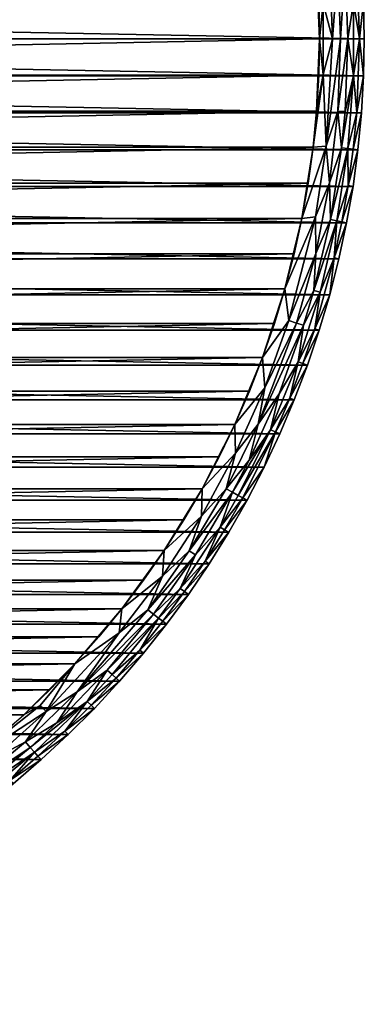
# Model space of a CAD drawing. Header units: inches. Extents: x -27 to 27, y -27 to 27.
# Tile 6 of 8: x 17.4 to 27, y -27 to 0.5. Entities that reach past the tile are written whole.
import ezdxf

# ---------------------------------------------------------------- set-up
doc = ezdxf.new("R2010")
doc.units = ezdxf.units.IN
doc.header["$MEASUREMENT"] = 0
doc.layers.add('AFUTL-3-EDPL', color=19, linetype='Continuous')
doc.layers.add('AFUTL-3-TPWD', color=7, linetype='Continuous', true_color=0x7f3f3f)

msp = doc.modelspace()

# ---------------------------------------------------------------- meshes
at = {"layer": 'AFUTL-3-EDPL'}
mesh = msp.add_polyface(dxfattribs=at)
corners = [(26.033, 1.999, 28.592), (25.849, 0.991, 28.505), (25.667, 2.02, 28.476), (26.365, 3.044, 28.871), (26.055, 5.053, 28.871), (26.23, 5.087, 29.056), (26.866, 0, 29.266), (26.788, 2.057, 29.266), (26.98, 1.034, 29.547), (25.804, 3.986, 28.592), (26.552, 4.101, 29.266), (26.822, 3.096, 29.547), (26.684, 4.122, 29.547), (26.506, 5.141, 29.547), (26.258, 2.016, 28.715), (26.54, 0, 28.871), (26.462, 2.032, 28.871), (26.699, 1.023, 29.056), (26.699, -1.023, 29.056), (27, 0, 29.547), (26.375, 5.115, 29.266), (26.542, 3.064, 29.056), (25.849, -0.991, 28.505), (26.11, 0, 28.592), (26.921, 2.067, 29.547), (25.568, 3.026, 28.476), (25.187, 5.894, 28.505), (26.336, 0, 28.715), (25.854, 5.014, 28.715), (25.746, 0, 28.476), (25.251, 5.023, 28.476)]
mesh.append_faces([[corners[k] for k in face] for face in [(0, 2, 9), (12, 10, 13), (19, 6, 8), (24, 7, 11), (27, 23, 14), (3, 14, 4), (10, 5, 20), (8, 7, 24), (11, 10, 12), (16, 14, 3)]], dxfattribs={"vtx0": -1, "vtx1": -1})
mesh.append_faces([[corners[k] for k in face] for face in [(0, 1, 2), (6, 7, 8), (7, 10, 11), (15, 16, 17), (18, 15, 17), (21, 3, 5), (17, 16, 21), (22, 1, 23), (9, 25, 26), (7, 21, 10), (17, 21, 7), (6, 17, 7), (18, 17, 6), (21, 5, 10), (14, 28, 4), (15, 27, 16), (23, 0, 14), (23, 1, 0), (22, 29, 1)]], dxfattribs={"vtx0": -1, "vtx1": -1, "vtx2": -1})
mesh.append_faces([[corners[k] for k in face] for face in [(14, 0, 9), (14, 9, 28), (9, 2, 25), (1, 29, 2)]], dxfattribs={"vtx0": -1, "vtx2": -1})
mesh.append_faces([[corners[k] for k in face] for face in [(3, 4, 5), (10, 20, 13), (27, 14, 16), (16, 3, 21)]], dxfattribs={"vtx1": -1, "vtx2": -1})
mesh.append_faces([[corners[k] for k in face] for face in [(25, 30, 26)]], dxfattribs={"vtx2": -1})
mesh = msp.add_polyface(dxfattribs=at)
corners = [(26.462, -2.032, 28.871), (26.54, 0, 28.871), (26.699, -1.023, 29.056), (25.251, -5.023, 28.476), (25.568, -3.026, 28.476), (25.937, -2.994, 28.592), (25.849, -0.991, 28.505), (26.11, 0, 28.592), (26.542, -3.064, 29.056), (26.365, -3.044, 28.871), (26.552, -4.101, 29.266), (26.689, -3.081, 29.266), (26.822, -3.096, 29.547), (25.632, -4.971, 28.592), (26.055, -5.053, 28.871), (26.16, -6.122, 29.266), (26.375, -5.115, 29.266), (26.506, -5.141, 29.547), (26.23, -5.087, 29.056), (26.788, -2.057, 29.266), (26.866, 0, 29.266), (26.98, -1.034, 29.547), (26.921, -2.067, 29.547), (26.258, -2.016, 28.715), (26.027, -4.02, 28.715), (26.684, -4.122, 29.547), (26.336, 0, 28.715), (25.643, -6.001, 28.715), (27, 0, 29.547), (25.667, -2.02, 28.476), (25.746, 0, 28.476)]
mesh.append_faces([[corners[k] for k in face] for face in [(0, 1, 2), (13, 3, 5), (22, 19, 21), (25, 10, 12), (10, 8, 11), (15, 18, 16), (23, 5, 26), (17, 16, 25), (21, 20, 28), (12, 11, 22), (9, 23, 0), (16, 18, 10), (11, 8, 19)]], dxfattribs={"vtx0": -1, "vtx1": -1})
mesh.append_faces([[corners[k] for k in face] for face in [(5, 6, 7), (8, 9, 2), (14, 9, 8), (18, 14, 8), (19, 20, 21), (0, 23, 1), (24, 23, 9), (5, 7, 26), (19, 2, 20), (8, 2, 19), (18, 8, 10), (24, 5, 23), (14, 24, 9), (27, 24, 14), (27, 13, 24), (4, 6, 5)]], dxfattribs={"vtx0": -1, "vtx1": -1, "vtx2": -1})
mesh.append_faces([[corners[k] for k in face] for face in [(29, 30, 6)]], dxfattribs={"vtx1": -1})
mesh.append_faces([[corners[k] for k in face] for face in [(3, 4, 5), (10, 11, 12), (15, 16, 17), (13, 5, 24), (23, 26, 1), (16, 10, 25), (11, 19, 22)]], dxfattribs={"vtx1": -1, "vtx2": -1})
mesh.append_faces([[corners[k] for k in face] for face in [(4, 29, 6), (9, 0, 2)]], dxfattribs={"vtx2": -1})
mesh = msp.add_polyface(dxfattribs=at)
corners = [(25.614, -8.106, 29.266), (25.763, -7.08, 29.056), (26.16, -6.122, 29.266), (24.616, -9.921, 28.871), (25.303, -8.008, 28.871), (25.146, -9.031, 29.056), (24.217, -9.76, 28.592), (24.155, -8.911, 28.476), (24.893, -7.878, 28.592), (26.29, -6.152, 29.547), (26.506, -5.141, 29.547), (24.78, -6.989, 28.476), (26.035, -7.154, 29.547), (24.031, -10.773, 28.715), (25.591, -7.033, 28.871), (26.055, -5.053, 28.871), (26.23, -5.087, 29.056), (25.632, -4.971, 28.592), (24.516, -10.99, 29.266), (24.919, -10.043, 29.266), (25.043, -10.093, 29.547), (25.742, -8.146, 29.547), (25.108, -7.946, 28.715), (25.643, -6.001, 28.715), (25.411, -9.126, 29.547), (25.251, -5.023, 28.476), (23.381, -10.779, 28.476), (24.381, -10.93, 29.056), (23.399, -11.585, 28.592), (25.285, -9.081, 29.266)]
mesh.append_faces([[corners[k] for k in face] for face in [(6, 7, 8), (9, 2, 10), (21, 0, 12), (20, 19, 24), (18, 27, 19), (28, 26, 6), (29, 5, 0), (12, 2, 9), (24, 29, 21), (4, 22, 14), (19, 5, 29)]], dxfattribs={"vtx0": -1, "vtx1": -1})
mesh.append_faces([[corners[k] for k in face] for face in [(0, 1, 2), (0, 2, 12), (14, 15, 16), (8, 11, 17), (13, 22, 4), (22, 23, 14), (14, 23, 15), (13, 6, 22), (27, 5, 19), (5, 1, 0), (1, 14, 16), (5, 4, 1), (1, 16, 2), (27, 3, 5), (22, 8, 23), (8, 17, 23)]], dxfattribs={"vtx0": -1, "vtx1": -1, "vtx2": -1})
mesh.append_faces([[corners[k] for k in face] for face in [(3, 13, 4)]], dxfattribs={"vtx1": -1})
mesh.append_faces([[corners[k] for k in face] for face in [(3, 4, 5), (7, 11, 8), (18, 19, 20), (11, 25, 17), (26, 7, 6), (6, 8, 22), (28, 6, 13), (29, 0, 21), (4, 14, 1), (19, 29, 24)]], dxfattribs={"vtx1": -1, "vtx2": -1})
mesh = msp.add_polyface(dxfattribs=at)
corners = [(22.443, -13.342, 28.592), (23.399, -11.585, 28.592), (23.136, -12.581, 28.715), (24.196, -11.98, 29.547), (24.516, -10.99, 29.266), (24.638, -11.045, 29.547), (22.463, -12.58, 28.476), (23.381, -10.779, 28.476), (21.854, -15.372, 29.056), (22.966, -13.654, 29.056), (22.551, -14.604, 29.266), (23.603, -12.835, 29.266), (23.094, -13.729, 29.266), (23.208, -13.797, 29.547), (20.219, -15.939, 28.476), (21.407, -14.304, 28.476), (21.356, -15.021, 28.592), (23.784, -11.776, 28.871), (24.031, -10.773, 28.715), (24.616, -9.921, 28.871), (22.277, -14.426, 28.871), (23.316, -12.679, 28.871), (23.473, -12.764, 29.056), (24.381, -10.93, 29.056), (22.663, -14.676, 29.547), (22.105, -14.315, 28.715), (20.944, -15.965, 28.715), (23.72, -12.898, 29.547), (21.975, -15.457, 29.266), (25.043, -10.093, 29.547)]
mesh.append_faces([[corners[k] for k in face] for face in [(3, 4, 5), (0, 6, 1), (22, 21, 23), (24, 10, 13), (10, 9, 12), (17, 19, 23), (13, 12, 27), (16, 15, 0), (28, 8, 10), (27, 11, 3), (5, 4, 29), (9, 21, 22), (21, 2, 17), (12, 9, 11)]], dxfattribs={"vtx0": -1, "vtx1": -1})
mesh.append_faces([[corners[k] for k in face] for face in [(8, 9, 10), (11, 4, 3), (8, 20, 9), (20, 21, 9), (25, 0, 2), (26, 16, 25), (2, 1, 18), (11, 22, 4), (25, 2, 21), (2, 18, 17), (20, 25, 21), (26, 25, 20)]], dxfattribs={"vtx0": -1, "vtx1": -1, "vtx2": -1})
mesh.append_faces([[corners[k] for k in face] for face in [(17, 18, 19)]], dxfattribs={"vtx0": -1, "vtx2": -1})
mesh.append_faces([[corners[k] for k in face] for face in [(0, 1, 2), (6, 7, 1), (10, 12, 13), (14, 15, 16), (15, 6, 0), (22, 23, 4), (16, 0, 25), (28, 10, 24), (9, 22, 11), (12, 11, 27)]], dxfattribs={"vtx1": -1, "vtx2": -1})
mesh.append_faces([[corners[k] for k in face] for face in [(21, 17, 23)]], dxfattribs={"vtx2": -1})
mesh = msp.add_polyface(dxfattribs=at)
corners = [(20.727, -17.094, 29.266), (21.249, -16.197, 29.056), (21.367, -16.287, 29.266), (19.947, -17.776, 29.056), (18.105, -18.813, 28.592), (18.906, -17.477, 28.476), (20.143, -16.612, 28.592), (18.63, -19.358, 29.266), (19.251, -18.527, 29.056), (19.358, -18.63, 29.266), (17.776, -19.947, 29.056), (19.814, -17.658, 28.871), (21.107, -16.089, 28.871), (18.404, -19.123, 28.871), (20.219, -15.939, 28.476), (21.356, -15.021, 28.592), (22.277, -14.426, 28.871), (21.854, -15.372, 29.056), (21.473, -16.368, 29.547), (19.454, -18.723, 29.547), (20.157, -17.964, 29.547), (20.83, -17.179, 29.547), (18.975, -18.262, 28.715), (20.944, -15.965, 28.715), (22.084, -15.534, 29.547), (20.057, -17.875, 29.266), (18.723, -19.454, 29.547), (21.975, -15.457, 29.266), (22.663, -14.676, 29.547), (17.658, -19.814, 28.871), (17.875, -20.057, 29.266)]
mesh.append_faces([[corners[k] for k in face] for face in [(0, 1, 2), (7, 8, 9), (13, 11, 8), (6, 14, 15), (19, 9, 20), (21, 0, 18), (18, 2, 24), (25, 3, 0), (20, 25, 21), (26, 7, 19), (24, 27, 28), (8, 11, 3), (1, 12, 17), (9, 8, 25), (2, 1, 27)]], dxfattribs={"vtx0": -1, "vtx1": -1})
mesh.append_faces([[corners[k] for k in face] for face in [(3, 1, 0), (4, 5, 6), (10, 8, 7), (3, 11, 1), (12, 16, 17), (22, 23, 12), (12, 23, 16)]], dxfattribs={"vtx0": -1, "vtx1": -1, "vtx2": -1})
mesh.append_faces([[corners[k] for k in face] for face in [(4, 6, 22), (13, 22, 11)]], dxfattribs={"vtx0": -1, "vtx2": -1})
mesh.append_faces([[corners[k] for k in face] for face in [(11, 22, 12)]], dxfattribs={"vtx1": -1})
mesh.append_faces([[corners[k] for k in face] for face in [(11, 12, 1), (0, 2, 18), (7, 9, 19), (22, 6, 23), (6, 15, 23), (5, 14, 6), (25, 0, 21), (8, 3, 25), (1, 17, 27), (30, 7, 26), (9, 25, 20), (2, 27, 24)]], dxfattribs={"vtx1": -1, "vtx2": -1})
mesh.append_faces([[corners[k] for k in face] for face in [(29, 13, 8)]], dxfattribs={"vtx2": -1})
mesh = msp.add_polyface(dxfattribs=at)
corners = [(16.612, -20.143, 28.592), (15.939, -20.219, 28.476), (18.105, -18.813, 28.592), (16.197, -21.249, 29.056), (16.089, -21.107, 28.871), (17.776, -19.947, 29.056), (17.937, -18.638, 28.505), (18.906, -17.477, 28.476), (15.457, -21.975, 29.266), (17.094, -20.727, 29.266), (16.368, -21.473, 29.547), (13.654, -22.966, 29.056), (14.426, -22.277, 28.871), (15.372, -21.854, 29.056), (17.522, -19.661, 28.715), (17.179, -20.83, 29.547), (17.964, -20.157, 29.547), (14.604, -22.551, 29.266), (17.658, -19.814, 28.871), (19.251, -18.527, 29.056), (15.534, -22.084, 29.547), (15.965, -20.944, 28.715), (14.315, -22.105, 28.715), (15.021, -21.356, 28.592), (18.975, -18.262, 28.715), (14.304, -21.407, 28.476), (17.875, -20.057, 29.266), (18.404, -19.123, 28.871), (18.723, -19.454, 29.547), (14.676, -22.663, 29.547), (17.477, -18.906, 28.476), (18.63, -19.358, 29.266)]
mesh.append_faces([[corners[k] for k in face] for face in [(0, 1, 2), (15, 9, 16), (11, 13, 17), (20, 8, 10), (9, 5, 26), (3, 5, 9), (4, 21, 18), (16, 26, 28), (23, 25, 0), (17, 13, 8), (29, 17, 20), (10, 9, 15), (13, 4, 3), (18, 14, 27), (26, 5, 31)]], dxfattribs={"vtx0": -1, "vtx1": -1})
mesh.append_faces([[corners[k] for k in face] for face in [(3, 4, 5), (6, 7, 2), (8, 9, 10), (11, 12, 13), (1, 6, 2), (8, 13, 9), (5, 18, 19), (12, 4, 13), (21, 0, 14), (22, 23, 21), (14, 2, 24), (21, 14, 18), (14, 24, 27), (22, 21, 4), (12, 22, 4)]], dxfattribs={"vtx0": -1, "vtx1": -1, "vtx2": -1})
mesh.append_faces([[corners[k] for k in face] for face in [(6, 30, 7)]], dxfattribs={"vtx0": -1, "vtx2": -1})
mesh.append_faces([[corners[k] for k in face] for face in [(0, 2, 14), (4, 18, 5), (25, 1, 0), (9, 26, 16), (23, 0, 21), (17, 8, 20), (1, 30, 6)]], dxfattribs={"vtx1": -1, "vtx2": -1})
mesh.append_faces([[corners[k] for k in face] for face in [(13, 3, 9)]], dxfattribs={"vtx2": -1})
at = {"layer": 'AFUTL-3-TPWD'}
mesh = msp.add_polyface(dxfattribs=at)
corners = [(-25.726, 1.011, 28.476), (25.726, 1.011, 28.476), (-25.746, 0, 28.476), (25.746, 0, 28.476), (25.667, 2.02, 28.476), (-25.667, 2.02, 28.476), (25.568, 3.026, 28.476), (-25.568, 3.026, 28.476), (25.429, 4.028, 28.476), (-25.429, 4.028, 28.476), (25.251, 5.023, 28.476), (-25.251, 5.023, 28.476), (25.035, 6.01, 28.476), (-25.035, 6.01, 28.476), (24.78, 6.989, 28.476), (-24.78, 6.989, 28.476), (24.486, 7.956, 28.476), (-24.486, 7.956, 28.476), (24.155, 8.911, 28.476), (-24.155, 8.911, 28.476), (23.786, 9.853, 28.476), (-23.786, 9.853, 28.476), (-27, 0, 29.547), (27, 0, 29.547), (-26.98, 1.034, 29.547), (26.98, 1.034, 29.547), (-26.921, 2.067, 29.547), (26.921, 2.067, 29.547), (-26.822, 3.096, 29.547), (26.822, 3.096, 29.547), (-26.684, 4.122, 29.547), (26.684, 4.122, 29.547), (-26.506, 5.141, 29.547), (26.506, 5.141, 29.547), (-26.29, 6.152, 29.547), (26.29, 6.152, 29.547), (-26.035, 7.154, 29.547), (26.035, 7.154, 29.547), (-25.742, 8.146, 29.547), (25.742, 8.146, 29.547), (-25.411, 9.126, 29.547), (25.411, 9.126, 29.547), (-25.043, 10.093, 29.547), (25.043, 10.093, 29.547)]
mesh.append_faces([[corners[k] for k in face] for face in [(0, 1, 2), (1, 0, 4), (4, 5, 6), (6, 7, 8), (8, 9, 10), (10, 11, 12), (12, 13, 14), (14, 15, 16), (16, 17, 18), (18, 19, 20), (22, 23, 24), (24, 25, 26), (26, 27, 28), (28, 29, 30), (30, 31, 32), (32, 33, 34), (34, 35, 36), (36, 37, 38), (38, 39, 40), (40, 41, 42)]], dxfattribs={"vtx0": -1, "vtx1": -1})
mesh.append_faces([[corners[k] for k in face] for face in [(2, 1, 3), (4, 0, 5), (6, 5, 7), (8, 7, 9), (10, 9, 11), (12, 11, 13), (14, 13, 15), (16, 15, 17), (18, 17, 19), (20, 19, 21), (24, 23, 25), (26, 25, 27), (28, 27, 29), (30, 29, 31), (32, 31, 33), (34, 33, 35), (36, 35, 37), (38, 37, 39), (40, 39, 41), (42, 41, 43)]], dxfattribs={"vtx0": -1, "vtx2": -1})
mesh = msp.add_polyface(dxfattribs=at)
corners = [(-25.746, 0, 28.476), (25.746, 0, 28.476), (-25.726, -1.011, 28.476), (25.726, -1.011, 28.476), (-25.667, -2.02, 28.476), (25.667, -2.02, 28.476), (-25.568, -3.026, 28.476), (25.568, -3.026, 28.476), (-25.429, -4.028, 28.476), (25.429, -4.028, 28.476), (-25.251, -5.023, 28.476), (25.251, -5.023, 28.476), (-25.035, -6.01, 28.476), (25.035, -6.01, 28.476), (-24.78, -6.989, 28.476), (24.78, -6.989, 28.476), (-24.486, -7.956, 28.476), (24.486, -7.956, 28.476), (-24.155, -8.911, 28.476), (24.155, -8.911, 28.476), (-23.786, -9.853, 28.476), (23.786, -9.853, 28.476), (-26.98, -1.034, 29.547), (26.98, -1.034, 29.547), (-27, 0, 29.547), (27, 0, 29.547), (26.921, -2.067, 29.547), (-26.921, -2.067, 29.547), (26.822, -3.096, 29.547), (-26.822, -3.096, 29.547), (26.684, -4.122, 29.547), (-26.684, -4.122, 29.547), (26.506, -5.141, 29.547), (-26.506, -5.141, 29.547), (26.29, -6.152, 29.547), (-26.29, -6.152, 29.547), (26.035, -7.154, 29.547), (-26.035, -7.154, 29.547), (25.742, -8.146, 29.547), (-25.742, -8.146, 29.547), (25.411, -9.126, 29.547), (-25.411, -9.126, 29.547), (25.043, -10.093, 29.547), (-25.043, -10.093, 29.547)]
mesh.append_faces([[corners[k] for k in face] for face in [(0, 1, 2), (2, 3, 4), (4, 5, 6), (6, 7, 8), (8, 9, 10), (10, 11, 12), (12, 13, 14), (14, 15, 16), (16, 17, 18), (18, 19, 20), (22, 23, 24), (23, 22, 26), (26, 27, 28), (28, 29, 30), (30, 31, 32), (32, 33, 34), (34, 35, 36), (36, 37, 38), (38, 39, 40), (40, 41, 42)]], dxfattribs={"vtx0": -1, "vtx1": -1})
mesh.append_faces([[corners[k] for k in face] for face in [(2, 1, 3), (4, 3, 5), (6, 5, 7), (8, 7, 9), (10, 9, 11), (12, 11, 13), (14, 13, 15), (16, 15, 17), (18, 17, 19), (20, 19, 21), (24, 23, 25), (26, 22, 27), (28, 27, 29), (30, 29, 31), (32, 31, 33), (34, 33, 35), (36, 35, 37), (38, 37, 39), (40, 39, 41), (42, 41, 43)]], dxfattribs={"vtx0": -1, "vtx2": -1})
mesh = msp.add_polyface(dxfattribs=at)
corners = [(-23.786, -9.853, 28.476), (23.786, -9.853, 28.476), (-23.381, -10.779, 28.476), (23.381, -10.779, 28.476), (-22.94, -11.689, 28.476), (22.94, -11.689, 28.476), (-22.463, -12.58, 28.476), (22.463, -12.58, 28.476), (-21.952, -13.452, 28.476), (21.952, -13.452, 28.476), (-21.407, -14.304, 28.476), (21.407, -14.304, 28.476), (-20.829, -15.133, 28.476), (20.829, -15.133, 28.476), (-20.219, -15.939, 28.476), (20.219, -15.939, 28.476), (-19.578, -16.721, 28.476), (19.578, -16.721, 28.476), (-18.906, -17.477, 28.476), (18.906, -17.477, 28.476), (-18.205, -18.205, 28.476), (18.205, -18.205, 28.476), (-17.477, -18.906, 28.476), (25.043, -10.093, 29.547), (-25.043, -10.093, 29.547), (24.638, -11.045, 29.547), (-24.638, -11.045, 29.547), (24.196, -11.98, 29.547), (-24.196, -11.98, 29.547), (23.72, -12.898, 29.547), (-23.72, -12.898, 29.547), (23.208, -13.797, 29.547), (-23.208, -13.797, 29.547), (22.663, -14.676, 29.547), (-22.663, -14.676, 29.547), (22.084, -15.534, 29.547), (-22.084, -15.534, 29.547), (21.473, -16.368, 29.547), (-21.473, -16.368, 29.547), (20.83, -17.179, 29.547), (-20.83, -17.179, 29.547), (20.157, -17.964, 29.547), (-20.157, -17.964, 29.547), (19.454, -18.723, 29.547)]
mesh.append_faces([[corners[k] for k in face] for face in [(0, 1, 2), (2, 3, 4), (4, 5, 6), (6, 7, 8), (8, 9, 10), (10, 11, 12), (12, 13, 14), (14, 15, 16), (16, 17, 18), (18, 19, 20), (20, 21, 22), (23, 24, 25), (25, 26, 27), (27, 28, 29), (29, 30, 31), (31, 32, 33), (33, 34, 35), (35, 36, 37), (37, 38, 39), (39, 40, 41), (41, 42, 43)]], dxfattribs={"vtx0": -1, "vtx1": -1})
mesh.append_faces([[corners[k] for k in face] for face in [(2, 1, 3), (4, 3, 5), (6, 5, 7), (8, 7, 9), (10, 9, 11), (12, 11, 13), (14, 13, 15), (16, 15, 17), (18, 17, 19), (20, 19, 21), (25, 24, 26), (27, 26, 28), (29, 28, 30), (31, 30, 32), (33, 32, 34), (35, 34, 36), (37, 36, 38), (39, 38, 40), (41, 40, 42)]], dxfattribs={"vtx0": -1, "vtx2": -1})
mesh = msp.add_polyface(dxfattribs=at)
corners = [(-17.477, -18.906, 28.476), (17.477, -18.906, 28.476), (-16.721, -19.578, 28.476), (16.721, -19.578, 28.476), (-15.939, -20.219, 28.476), (15.939, -20.219, 28.476), (-15.133, -20.829, 28.476), (15.133, -20.829, 28.476), (-14.304, -21.407, 28.476), (14.304, -21.407, 28.476), (-13.452, -21.952, 28.476), (13.452, -21.952, 28.476), (-12.58, -22.463, 28.476), (12.58, -22.463, 28.476), (-11.689, -22.94, 28.476), (11.689, -22.94, 28.476), (-10.779, -23.381, 28.476), (10.779, -23.381, 28.476), (-9.853, -23.786, 28.476), (9.853, -23.786, 28.476), (-8.911, -24.155, 28.476), (8.911, -24.155, 28.476), (-7.956, -24.486, 28.476), (7.956, -24.486, 28.476), (-6.989, -24.78, 28.476), (6.989, -24.78, 28.476), (-6.01, -25.035, 28.476), (6.01, -25.035, 28.476), (-5.023, -25.251, 28.476), (5.023, -25.251, 28.476), (-4.028, -25.429, 28.476), (4.028, -25.429, 28.476), (-3.026, -25.568, 28.476), (3.026, -25.568, 28.476), (-2.02, -25.667, 28.476), (2.02, -25.667, 28.476), (-1.011, -25.726, 28.476), (1.011, -25.726, 28.476), (0, -25.746, 28.476), (19.454, -18.723, 29.547), (-20.157, -17.964, 29.547), (-19.454, -18.723, 29.547), (18.723, -19.454, 29.547), (-18.723, -19.454, 29.547), (17.964, -20.157, 29.547), (-17.964, -20.157, 29.547), (17.179, -20.83, 29.547), (-17.179, -20.83, 29.547), (16.368, -21.473, 29.547), (-16.368, -21.473, 29.547), (15.534, -22.084, 29.547), (-15.534, -22.084, 29.547), (14.676, -22.663, 29.547), (-14.676, -22.663, 29.547), (13.797, -23.208, 29.547), (-13.797, -23.208, 29.547), (12.898, -23.72, 29.547), (-12.898, -23.72, 29.547), (11.98, -24.196, 29.547), (-11.98, -24.196, 29.547), (11.045, -24.638, 29.547), (-11.045, -24.638, 29.547), (10.093, -25.043, 29.547), (-10.093, -25.043, 29.547), (9.126, -25.411, 29.547), (-9.126, -25.411, 29.547), (8.146, -25.742, 29.547), (-8.146, -25.742, 29.547), (7.154, -26.035, 29.547), (-7.154, -26.035, 29.547), (6.152, -26.29, 29.547), (-6.152, -26.29, 29.547), (5.141, -26.506, 29.547), (-5.141, -26.506, 29.547), (4.122, -26.684, 29.547), (-4.122, -26.684, 29.547), (3.096, -26.822, 29.547), (-3.096, -26.822, 29.547), (2.067, -26.921, 29.547), (-2.067, -26.921, 29.547), (1.034, -26.98, 29.547), (-1.034, -26.98, 29.547)]
mesh.append_faces([[corners[k] for k in face] for face in [(36, 37, 38)]], dxfattribs={"vtx0": -1})
mesh.append_faces([[corners[k] for k in face] for face in [(0, 1, 2), (2, 3, 4), (4, 5, 6), (6, 7, 8), (8, 9, 10), (10, 11, 12), (12, 13, 14), (14, 15, 16), (16, 17, 18), (18, 19, 20), (20, 21, 22), (22, 23, 24), (24, 25, 26), (26, 27, 28), (28, 29, 30), (30, 31, 32), (32, 33, 34), (34, 35, 36)]], dxfattribs={"vtx0": -1, "vtx1": -1})
mesh.append_faces([[corners[k] for k in face] for face in [(39, 40, 41), (42, 41, 43), (44, 43, 45), (46, 45, 47), (48, 47, 49), (50, 49, 51), (52, 51, 53), (54, 53, 55), (56, 55, 57), (58, 57, 59), (60, 59, 61), (62, 61, 63), (64, 63, 65), (66, 65, 67), (68, 67, 69), (70, 69, 71), (72, 71, 73), (74, 73, 75), (76, 75, 77), (78, 77, 79), (80, 79, 81)]], dxfattribs={"vtx0": -1, "vtx2": -1})
mesh = msp.add_polyface(dxfattribs=at)
corners = [(-17.477, -18.906, 28.476), (18.205, -18.205, 28.476), (17.477, -18.906, 28.476), (-16.721, -19.578, 28.476), (16.721, -19.578, 28.476), (-15.939, -20.219, 28.476), (15.939, -20.219, 28.476), (-15.133, -20.829, 28.476), (15.133, -20.829, 28.476), (-14.304, -21.407, 28.476), (14.304, -21.407, 28.476), (-13.452, -21.952, 28.476), (13.452, -21.952, 28.476), (-12.58, -22.463, 28.476), (12.58, -22.463, 28.476), (-11.689, -22.94, 28.476), (11.689, -22.94, 28.476), (-10.779, -23.381, 28.476), (10.779, -23.381, 28.476), (-9.853, -23.786, 28.476), (9.853, -23.786, 28.476), (-8.911, -24.155, 28.476), (8.911, -24.155, 28.476), (-7.956, -24.486, 28.476), (7.956, -24.486, 28.476), (-6.989, -24.78, 28.476), (6.989, -24.78, 28.476), (-6.01, -25.035, 28.476), (6.01, -25.035, 28.476), (-5.023, -25.251, 28.476), (5.023, -25.251, 28.476), (-4.028, -25.429, 28.476), (4.028, -25.429, 28.476), (-3.026, -25.568, 28.476), (3.026, -25.568, 28.476), (-2.02, -25.667, 28.476), (2.02, -25.667, 28.476), (-1.011, -25.726, 28.476), (1.011, -25.726, 28.476), (19.454, -18.723, 29.547), (-19.454, -18.723, 29.547), (18.723, -19.454, 29.547), (-18.723, -19.454, 29.547), (17.964, -20.157, 29.547), (-17.964, -20.157, 29.547), (17.179, -20.83, 29.547), (-17.179, -20.83, 29.547), (16.368, -21.473, 29.547), (-16.368, -21.473, 29.547), (15.534, -22.084, 29.547), (-15.534, -22.084, 29.547), (14.676, -22.663, 29.547), (-14.676, -22.663, 29.547), (13.797, -23.208, 29.547), (-13.797, -23.208, 29.547), (12.898, -23.72, 29.547), (-12.898, -23.72, 29.547), (11.98, -24.196, 29.547), (-11.98, -24.196, 29.547), (11.045, -24.638, 29.547), (-11.045, -24.638, 29.547), (10.093, -25.043, 29.547), (-10.093, -25.043, 29.547), (9.126, -25.411, 29.547), (-9.126, -25.411, 29.547), (8.146, -25.742, 29.547), (-8.146, -25.742, 29.547), (7.154, -26.035, 29.547), (-7.154, -26.035, 29.547), (6.152, -26.29, 29.547), (-6.152, -26.29, 29.547), (5.141, -26.506, 29.547), (-5.141, -26.506, 29.547), (4.122, -26.684, 29.547), (-4.122, -26.684, 29.547), (3.096, -26.822, 29.547), (-3.096, -26.822, 29.547), (2.067, -26.921, 29.547), (-2.067, -26.921, 29.547), (1.034, -26.98, 29.547), (-1.034, -26.98, 29.547), (0, -27, 29.547)]
mesh.append_faces([[corners[k] for k in face] for face in [(79, 80, 81)]], dxfattribs={"vtx0": -1})
mesh.append_faces([[corners[k] for k in face] for face in [(39, 40, 41), (41, 42, 43), (43, 44, 45), (45, 46, 47), (47, 48, 49), (49, 50, 51), (51, 52, 53), (53, 54, 55), (55, 56, 57), (57, 58, 59), (59, 60, 61), (61, 62, 63), (63, 64, 65), (65, 66, 67), (67, 68, 69), (69, 70, 71), (71, 72, 73), (73, 74, 75), (75, 76, 77), (77, 78, 79)]], dxfattribs={"vtx0": -1, "vtx1": -1})
mesh.append_faces([[corners[k] for k in face] for face in [(0, 1, 2), (3, 2, 4), (5, 4, 6), (7, 6, 8), (9, 8, 10), (11, 10, 12), (13, 12, 14), (15, 14, 16), (17, 16, 18), (19, 18, 20), (21, 20, 22), (23, 22, 24), (25, 24, 26), (27, 26, 28), (29, 28, 30), (31, 30, 32), (33, 32, 34), (35, 34, 36), (37, 36, 38)]], dxfattribs={"vtx0": -1, "vtx2": -1})

doc.saveas('drawing.dxf')
